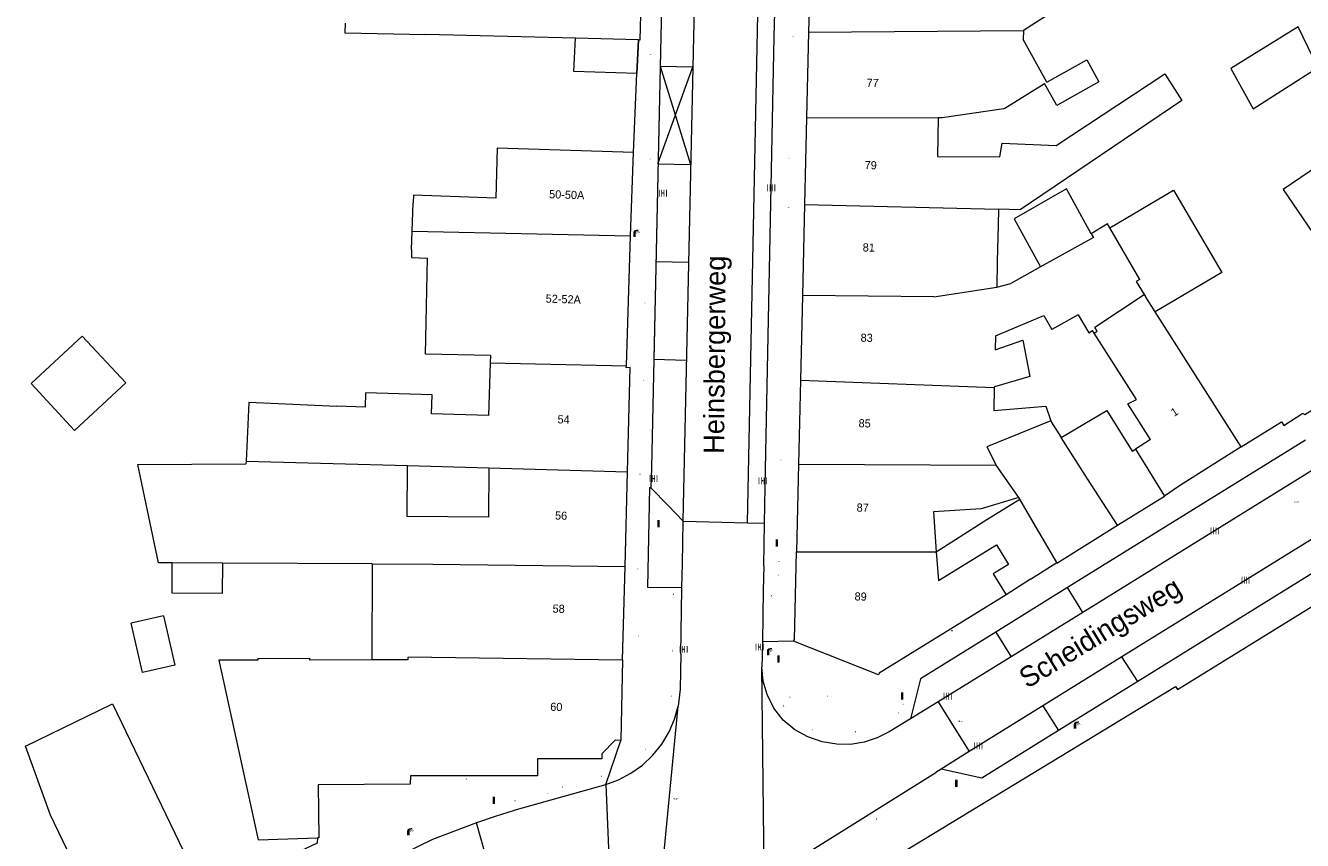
# Model space of a CAD drawing. Header units: metres. Extents: x 197457 to 198138, y 353986 to 354984.
# Tile 135 of 217: x 197716 to 197794, y 354471 to 354521. Entities that reach past the tile are written whole.
import ezdxf
from ezdxf.enums import TextEntityAlignment as Align

# ---------------------------------------------------------------- set-up
doc = ezdxf.new("R2010")
doc.units = ezdxf.units.M
doc.header["$MEASUREMENT"] = 0
for name, color, linetype, lineweight, true_color in [('afsluitpaal', 7, 'Continuous', 0, 0xde7233), ('benzine-   olieput', 7, 'Continuous', 0, 0x104b6e), ('CAI-kast', 7, 'Continuous', 0, 0x104b6e), ('elektrakast', 7, 'Continuous', 0, 0x104b6e), ('kolk', 7, 'Continuous', 0, 0x104b6e), ('lichtmast', 7, 'Continuous', 0, 0x104b6e), ('verkeersbordpaal', 7, 'Continuous', 0, 0x104b6e)]:
    doc.layers.add(name, color=color, linetype=linetype, lineweight=lineweight, true_color=true_color)
for name, color, linetype, lineweight in [('B-WE-VW-MARKERING_STREEP-G', 252, 'Continuous', 13), ('bijgebouw', 1, 'Continuous', 13), ('Grens beheer openbare ruimte wegbeheer', 253, 'Continuous', 0), ('grens individueel parkeervak', 7, 'Continuous', 0), ('Grens maaiveld', 253, 'Continuous', 0), ('grens WOZ object', 7, 'Continuous', 0), ('hoofdgebouw', 1, 'Continuous', 0), ('Hoogtepunt', 7, 'Continuous', 0), ('huisnummerreeks BGT', 7, 'Continuous', 0), ('kant verharding', 7, 'Continuous', 0), ('muur breder dan 30cm', 30, 'Continuous', 0), ('openbare ruimte label tekst', 7, 'Continuous', 0), ('tussenmuur', 1, 'Continuous', 13), ('tussenmuur bijgebouw (GBKN Zuid)', 1, 'Continuous', 13), ('vlakafsluiter', 1, 'Continuous', 0), ('waterleidingput', 132, 'Continuous', 0)]:
    doc.layers.add(name, color=color, linetype=linetype, lineweight=lineweight)
doc.styles.add('Style-WORKING', font='WORKING.shx')

# ---------------------------------------------------------------- blocks, each defined once
blk = doc.blocks.new('kolk')
at = {"layer": 'kolk', "linetype": 'Continuous', "lineweight": 0, "true_color": 0xbd2877}
for points in [[(-0.49, -0.43), (-0.49, 0), (-0.49, 0.42), (-0.4, 0.42), (-0.4, 0), (-0.4, -0.43)], [(-0.19, -0.43), (-0.19, 0), (-0.19, 0.42), (-0.11, 0.42), (-0.11, 0), (-0.11, -0.43)], [(0.11, -0.43), (0.11, 0), (0.11, 0.42), (0.19, 0.42), (0.19, 0), (0.19, -0.43)], [(0.4, -0.43), (0.4, 0), (0.4, 0.42), (0.49, 0.42), (0.49, 0), (0.49, -0.43)]]:
    blk.add_hatch(color=232, dxfattribs=at).paths.add_polyline_path(points)
at = {"layer": 'kolk', "linetype": 'Continuous', "lineweight": 0, "true_color": 0x681648}
blk.add_hatch(color=219, dxfattribs=at).paths.add_polyline_path([(0.1, 0, 1), (-0.1, 0, 1)])
blk = doc.blocks.new('benzineolieput')
at = {"layer": 'benzine-   olieput', "linetype": 'Continuous', "lineweight": 0, "true_color": 0xbd2877}
h = blk.add_hatch(color=232, dxfattribs=at)
edge = h.paths.add_edge_path()
edge.add_spline(control_points=[(0.44, 0), (0.44, 0.04), (0.43, 0.09), (0.36, 0.2), (0.28, 0.26), (0.09, 0.32), (-0.02, 0.33), (-0.22, 0.29), (-0.31, 0.24), (-0.42, 0.12), (-0.44, 0.06), (-0.44, -0.06), (-0.42, -0.12), (-0.33, -0.22), (-0.28, -0.26), (-0.1, -0.33), (0.04, -0.33), (0.27, -0.27), (0.37, -0.2), (0.43, -0.08), (0.44, -0.04), (0.44, 0)], knot_values=[0, 0, 0, 0, 0.060484, 0.060484, 0.178041, 0.178041, 0.295599, 0.295599, 0.413157, 0.413157, 0.498623, 0.498623, 0.584089, 0.584089, 0.669555, 0.669555, 0.808438, 0.808438, 0.94732, 0.94732, 1, 1, 1, 1], degree=3, periodic=0)
edge = h.paths.add_edge_path(flags=16)
edge.add_ellipse((0, 0), major_axis=(0.392, 0), ratio=0.689655, start_angle=0, end_angle=360)
h = blk.add_hatch(color=232, dxfattribs=at)
h.paths.add_polyline_path([(-0.05, -0.09, -0.572477), (-0.05, 0.09, 0.381612), (-0.15, 0.17), (-0.25, 0.17), (-0.25, -0.18), (-0.15, -0.18, 0.381612)])
h.paths.add_polyline_path([(-0.15, -0.12), (-0.2, -0.12), (-0.2, -0.02), (-0.15, -0.02, -1)], flags=16)
h.paths.add_polyline_path([(-0.15, 0.02), (-0.2, 0.02), (-0.2, 0.12), (-0.15, 0.12, -1)], flags=16)
at = {"layer": 'benzine-   olieput', "linetype": 'Continuous', "lineweight": 0, "true_color": 0x681648}
blk.add_hatch(color=219, dxfattribs=at).paths.add_polyline_path([(0.1, 0, 1), (-0.1, 0, 1)])
at = {"layer": 'benzine-   olieput', "linetype": 'Continuous', "lineweight": 0, "true_color": 0xbd2877}
h = blk.add_hatch(color=232, dxfattribs=at)
h.paths.add_polyline_path([(0.27, -0.08), (0.27, 0.07, 1), (0.07, 0.07), (0.07, 0.07, -0.377964), (0.07, -0.07), (0.07, -0.08, 1)])
h.paths.add_polyline_path([(0.12, -0.08), (0.12, 0.07, -1), (0.23, 0.07), (0.23, -0.08, -1)], flags=16)
blk = doc.blocks.new('kast')
at = {"layer": 'CAI-kast', "linetype": 'Continuous', "lineweight": 0, "true_color": 0xbd2877}
h = blk.add_hatch(color=232, dxfattribs=at)
edge = h.paths.add_edge_path()
edge.add_arc((0, 0), 0.1, 0, 360)
edge.add_line((0, -0.1), (0.34, -0.1))
edge.add_line((0.34, -0.1), (0.34, 0.47))
edge.add_line((0.34, 0.47), (-0.34, 0.47))
edge.add_line((-0.34, 0.47), (-0.34, -0.1))
edge.add_line((-0.34, -0.1), (0, -0.1))
edge = h.paths.add_edge_path(flags=16)
edge.add_arc((-0.2, 0.31), 0.0607, 0, 360)
at = {"layer": 'CAI-kast', "linetype": 'Continuous', "lineweight": 0, "true_color": 0x681648}
blk.add_hatch(color=219, dxfattribs=at).paths.add_polyline_path([(-0.1, 0, 1), (0.1, 0, 1)])
at = {"layer": 'CAI-kast', "color": 232, "linetype": 'Continuous', "lineweight": 0, "true_color": 0xbd2877, "extrusion": (0, 0, -1)}
blk.add_solid([(-0.34, 0.65), (0.34, 0.65), (-0.34, 0.55), (0.34, 0.55)], dxfattribs=at)
blk = doc.blocks.new('lichtmast')
at = {"layer": 'lichtmast', "linetype": 'Continuous', "lineweight": 0, "true_color": 0xbd2877}
for points in [[(0.15, 0.42, -0.344151), (0.3, 0.61), (0.43, 0.64, 0.960861), (0.4, 0.79), (0.1, 0.74, 0.366629), (-0.15, 0.45), (-0.15, -0.1), (0, -0.1, -0.414214), (-0.1, 0, -1), (0.1, 0, -0.414214), (0, -0.1), (0.15, -0.1)], [(0.35, 0.55, 1), (0.3, 0.56), (0.23, 0.32, 1), (0.28, 0.31)], [(0.42, 0.58, 1), (0.38, 0.57), (0.44, 0.33, 1), (0.48, 0.34)], [(0.49, 0.61, 1), (0.45, 0.58), (0.63, 0.4, 1), (0.66, 0.43)]]:
    blk.add_hatch(color=232, dxfattribs=at).paths.add_polyline_path(points)
at = {"layer": 'lichtmast', "linetype": 'Continuous', "lineweight": 0, "true_color": 0x681648}
blk.add_hatch(color=219, dxfattribs=at).paths.add_polyline_path([(-0.1, 0, 1), (0.1, 0, 1)])
blk = doc.blocks.new('afsluitpaal')
at = {"layer": 'afsluitpaal', "linetype": 'Continuous', "lineweight": 0, "true_color": 0xbd2877}
blk.add_hatch(color=232, dxfattribs=at).paths.add_polyline_path([(0.15, 0.65, 1), (-0.15, 0.65), (-0.15, 0.05), (-0.3, 0.05), (-0.3, -0.1), (0, -0.1, -0.414214), (-0.1, 0, -1), (0.1, 0, -0.414214), (0, -0.1), (0.3, -0.1), (0.3, 0.05), (0.15, 0.05)])
at = {"layer": 'afsluitpaal', "linetype": 'Continuous', "lineweight": 0, "true_color": 0x681648}
blk.add_hatch(color=219, dxfattribs=at).paths.add_polyline_path([(0.1, 0, 1), (-0.1, 0, 1)])
blk = doc.blocks.new('waterleidingput')
at = {"layer": 'waterleidingput', "linetype": 'Continuous', "lineweight": 0, "true_color": 0x248bcb}
h = blk.add_hatch(color=142, dxfattribs=at)
edge = h.paths.add_edge_path()
edge.add_spline(control_points=[(0.44, 0), (0.44, 0.04), (0.43, 0.09), (0.36, 0.2), (0.28, 0.26), (0.09, 0.32), (-0.02, 0.33), (-0.22, 0.29), (-0.31, 0.24), (-0.42, 0.12), (-0.44, 0.06), (-0.44, -0.06), (-0.42, -0.12), (-0.33, -0.22), (-0.28, -0.26), (-0.1, -0.33), (0.04, -0.33), (0.27, -0.27), (0.37, -0.2), (0.43, -0.08), (0.44, -0.04), (0.44, 0)], knot_values=[0, 0, 0, 0, 0.060484, 0.060484, 0.178041, 0.178041, 0.295599, 0.295599, 0.413157, 0.413157, 0.498623, 0.498623, 0.584089, 0.584089, 0.669555, 0.669555, 0.808438, 0.808438, 0.94732, 0.94732, 1, 1, 1, 1], degree=3, periodic=0)
edge = h.paths.add_edge_path(flags=16)
edge.add_ellipse((0, 0), major_axis=(0.392, 0), ratio=0.689655, start_angle=0, end_angle=360)
for points in [[(-0.05, -0.09, -0.141608), (-0.09, -0.05), (-0.1, -0.09), (-0.17, 0.18), (-0.22, 0.18), (-0.12, -0.17), (-0.07, -0.17)], [(0.03, 0.18), (-0.02, 0.18), (-0.05, 0.09, -0.269854), (0.05, 0.09)], [(0.23, 0.18), (0.18, 0.18), (0.1, -0.09), (0.09, -0.05, -0.141608), (0.05, -0.09), (0.08, -0.17), (0.13, -0.17)]]:
    blk.add_hatch(color=142, dxfattribs=at).paths.add_polyline_path(points)
at = {"layer": 'waterleidingput', "linetype": 'Continuous', "lineweight": 0, "true_color": 0x104b6e}
blk.add_hatch(color=156, dxfattribs=at).paths.add_polyline_path([(0.1, 0, 1), (-0.1, 0, 1)])
blk = doc.blocks.new('kast_1')
at = {"layer": 'elektrakast', "linetype": 'Continuous', "lineweight": 0, "true_color": 0xbd2877}
h = blk.add_hatch(color=232, dxfattribs=at)
edge = h.paths.add_edge_path()
edge.add_arc((0, 0), 0.1, 0, 360)
edge.add_line((0, -0.1), (0.34, -0.1))
edge.add_line((0.34, -0.1), (0.34, 0.47))
edge.add_line((0.34, 0.47), (-0.34, 0.47))
edge.add_line((-0.34, 0.47), (-0.34, -0.1))
edge.add_line((-0.34, -0.1), (0, -0.1))
edge = h.paths.add_edge_path(flags=16)
edge.add_arc((-0.2, 0.31), 0.0607, 0, 360)
at = {"layer": 'elektrakast', "linetype": 'Continuous', "lineweight": 0, "true_color": 0x681648}
blk.add_hatch(color=219, dxfattribs=at).paths.add_polyline_path([(-0.1, 0, 1), (0.1, 0, 1)])
at = {"layer": 'elektrakast', "color": 232, "linetype": 'Continuous', "lineweight": 0, "true_color": 0xbd2877, "extrusion": (0, 0, -1)}
blk.add_solid([(-0.34, 0.65), (0.34, 0.65), (-0.34, 0.55), (0.34, 0.55)], dxfattribs=at)
blk = doc.blocks.new('paal')
at = {"layer": 'verkeersbordpaal', "linetype": 'Continuous', "lineweight": 0, "true_color": 0xbd2877}
blk.add_hatch(color=232, dxfattribs=at).paths.add_polyline_path([(0.15, 0.8), (-0.15, 0.8), (-0.15, -0.1), (0, -0.1, -0.414214), (-0.1, 0, -1), (0.1, 0, -0.414214), (0, -0.1), (0.15, -0.1)])
at = {"layer": 'verkeersbordpaal', "linetype": 'Continuous', "lineweight": 0, "true_color": 0x681648}
blk.add_hatch(color=219, dxfattribs=at).paths.add_polyline_path([(-0.1, 0, 1), (0.1, 0, 1)])

msp = doc.modelspace()

# ---------------------------------------------------------------- linework, layer by layer
at = {"layer": 'B-WE-VW-MARKERING_STREEP-G', "color": 252}
for points in [[(197757.132, 354572.118), (197756.335, 354556.382), (197755.596, 354539.498), (197755.12, 354519.994), (197754.689, 354500.165)], [(197759.13, 354572.029), (197758.333, 354556.288), (197757.595, 354539.43), (197757.119, 354519.948), (197756.473, 354490.25)], [(197754.95, 354512.162), (197757.08, 354518.117)], [(197755.08, 354518.161), (197757.08, 354518.117)], [(197755.08, 354518.161), (197756.949, 354512.119)], [(197754.95, 354512.162), (197756.949, 354512.119)], [(197754.819, 354506.163), (197756.819, 354506.12)], [(197754.689, 354500.165), (197756.688, 354500.121)]]:
    msp.add_lwpolyline(points, dxfattribs=at)
at = {"layer": 'bijgebouw', "linetype": 'Continuous', "lineweight": 13}
for p, q in [((197784.028, 354494.53), (197784.231, 354494.656)), ((197777.954, 354490.172), (197777.134, 354491.574)), ((197783.142, 354489.976), (197786.026, 354491.769)), ((197779.405, 354487.693), (197777.954, 354490.172)), ((197724.62, 354484.424), (197722.639, 354483.973))]:
    msp.add_line(p, q, dxfattribs=at)
at = {"layer": 'bijgebouw', "linetype": 'Continuous', "lineweight": 13, "flags": 128}
for points in [[(197790.079, 354518.015), (197791.458, 354515.537), (197795.429, 354518.082), (197794.222, 354520.569), (197790.079, 354518.015)], [(197719.64, 354501.592), (197722.304, 354498.722), (197719.161, 354495.804), (197716.497, 354498.674), (197719.64, 354501.592)], [(197779.675, 354495.365), (197782.479, 354497.016), (197784.028, 354494.53)], [(197779.036, 354496.393), (197779.058, 354496.326), (197779.675, 354495.365)], [(197779.405, 354487.693), (197779.422, 354487.663), (197783.142, 354489.976)], [(197724.62, 354484.424), (197725.313, 354481.39), (197723.332, 354480.938), (197722.639, 354483.973)]]:
    msp.add_lwpolyline(points, dxfattribs=at)
at = {"layer": 'Grens beheer openbare ruimte wegbeheer', "linetype": 'Continuous', "lineweight": 0}
for p, q in [((197761.516, 354465.333), (197761.322, 354481.27)), ((197754.568, 354462.229), (197756.191, 354478.882))]:
    msp.add_line(p, q, dxfattribs=at)
at = {"layer": 'Grens beheer openbare ruimte wegbeheer', "linetype": 'Continuous', "lineweight": 0, "flags": 128}
msp.add_lwpolyline([(197751.753, 354474.079), (197751.906, 354470.158), (197752.154, 354467.101)], dxfattribs=at)
at = {"layer": 'grens individueel parkeervak', "linetype": 'Continuous', "lineweight": 0}
for p, q in [((197780.075, 354486.16), (197775.67, 354483.429)), ((197781.012, 354484.634), (197780.075, 354486.16)), ((197781.012, 354484.634), (197776.616, 354481.908)), ((197775.67, 354483.429), (197776.616, 354481.908)), ((197776.616, 354481.908), (197772.144, 354479.135)), ((197783.407, 354481.909), (197778.558, 354478.901)), ((197784.372, 354480.386), (197783.407, 354481.909)), ((197784.372, 354480.386), (197779.52, 354477.377)), ((197772.144, 354479.135), (197770.432, 354478.093)), ((197778.558, 354478.901), (197779.52, 354477.377))]:
    msp.add_line(p, q, dxfattribs=at)
at = {"layer": 'grens individueel parkeervak', "linetype": 'Continuous', "lineweight": 0, "flags": 128}
msp.add_lwpolyline([(197775.67, 354483.429), (197771.048, 354480.562), (197770.432, 354478.093)], dxfattribs=at)
at = {"layer": 'Grens maaiveld', "linetype": 'Continuous', "lineweight": 0}
for p, q in [((197756.492, 354490.231), (197760.433, 354490.137)), ((197760.433, 354490.137), (197761.487, 354490.112))]:
    msp.add_line(p, q, dxfattribs=at)
at = {"layer": 'Grens maaiveld', "linetype": 'Continuous', "lineweight": 0, "flags": 128}
msp.add_lwpolyline([(197760.433, 354490.137), (197761.104, 354522.372), (197761.371, 354534.321), (197761.71, 354544.337), (197762.323, 354557.297), (197763.72, 354585.339)], dxfattribs=at)
at = {"layer": 'grens WOZ object', "linetype": 'Continuous', "lineweight": 0}
for p, q in [((197753.75, 354519.769), (197749.891, 354519.869)), ((197784.499, 354505.071), (197782.659, 354508.236)), ((197784.499, 354505.071), (197784.276, 354504.933)), ((197784.276, 354504.933), (197784.771, 354504.137)), ((197784.771, 354504.137), (197784.848, 354504.013)), ((197785.439, 354503.086), (197784.848, 354504.013)), ((197775.129, 354490.337), (197777.134, 354491.574)), ((197777.134, 354491.574), (197777.074, 354491.676)), ((197771.843, 354490.808), (197772.018, 354488.34)), ((197772.018, 354488.34), (197775.129, 354490.337)), ((197728.241, 354487.656), (197725.162, 354487.673))]:
    msp.add_line(p, q, dxfattribs=at)
at = {"layer": 'grens WOZ object', "linetype": 'Continuous', "lineweight": 0, "flags": 128}
for points in [[(197753.75, 354519.769), (197753.658, 354517.706), (197749.792, 354517.836), (197749.891, 354519.869)], [(197796.475, 354512.764), (197793.287, 354510.59), (197795.088, 354507.948)], [(197781.525, 354507.874), (197780.01, 354510.618), (197776.799, 354508.795), (197778.419, 354505.84)], [(197782.659, 354508.236), (197786.564, 354510.539), (197789.535, 354505.501), (197785.439, 354503.086)], [(197781.525, 354507.874), (197781.663, 354507.643), (197778.419, 354505.84)], [(197777.074, 354491.676), (197774.77, 354490.984), (197771.843, 354490.808)], [(197728.241, 354487.656), (197728.23, 354485.793), (197725.151, 354485.81), (197725.162, 354487.673)]]:
    msp.add_lwpolyline(points, dxfattribs=at)
at = {"layer": 'hoofdgebouw', "linetype": 'Continuous', "lineweight": 0}
for p, q in [((197764.311, 354525.613), (197764.186, 354520.233)), ((197735.756, 354520.798), (197735.747, 354520.198)), ((197735.747, 354520.198), (197740.715, 354520.108)), ((197749.891, 354519.869), (197740.715, 354520.108)), ((197764.186, 354520.233), (197764.064, 354514.978)), ((197777.36, 354520.352), (197777.348, 354519.794)), ((197778.793, 354517.167), (197777.348, 354519.794)), ((197764.064, 354514.978), (197763.94, 354509.664)), ((197753.273, 354507.747), (197753.441, 354512.858)), ((197739.876, 354508.019), (197739.934, 354509.77)), ((197763.94, 354509.664), (197763.81, 354504.084)), ((197775.828, 354509.373), (197775.813, 354508.402)), ((197777.155, 354509.341), (197775.828, 354509.373)), ((197739.84, 354506.911), (197739.876, 354508.019)), ((197775.813, 354508.402), (197775.761, 354506.173)), ((197782.522, 354508.472), (197781.525, 354507.874)), ((197782.659, 354508.236), (197782.522, 354508.472)), ((197753.011, 354499.765), (197753.273, 354507.747)), ((197775.761, 354506.173), (197775.723, 354504.583)), ((197778.419, 354505.84), (197776.587, 354504.821)), ((197775.723, 354504.583), (197776.587, 354504.821)), ((197763.81, 354504.084), (197763.689, 354498.886)), ((197780.725, 354502.896), (197779.098, 354501.984)), ((197790.727, 354494.789), (197785.439, 354503.086)), ((197781.702, 354501.766), (197781.593, 354501.938)), ((197775.653, 354501.603), (197775.633, 354500.755)), ((197744.669, 354500.394), (197744.654, 354499.941)), ((197763.689, 354498.886), (197763.569, 354493.733)), ((197775.579, 354498.444), (197775.543, 354497.027)), ((197785.153, 354495.237), (197784.231, 354494.656)), ((197790.727, 354494.789), (197786.929, 354492.405)), ((197729.69, 354493.923), (197729.682, 354493.745)), ((197739.591, 354493.641), (197744.576, 354493.499)), ((197752.93, 354487.451), (197753.081, 354493.257)), ((197763.569, 354493.733), (197763.444, 354488.355)), ((197786.929, 354492.405), (197786.026, 354491.769)), ((197737.431, 354487.605), (197728.241, 354487.656)), ((197737.431, 354487.605), (197737.397, 354481.717)), ((197752.781, 354481.713), (197752.93, 354487.451)), ((197730.406, 354481.807), (197733.6, 354481.815)), ((197730.406, 354481.807), (197730.406, 354481.702)), ((197733.6, 354481.709), (197733.6, 354481.815)), ((197737.397, 354481.717), (197733.6, 354481.709)), ((197752.781, 354481.713), (197752.671, 354476.771))]:
    msp.add_line(p, q, dxfattribs=at)
at = {"layer": 'hoofdgebouw', "linetype": 'Continuous', "lineweight": 0, "flags": 128}
for points in [[(197772.371, 354525.501), (197777.386, 354527.268), (197777.317, 354523.757), (197780.118, 354523.788), (197780.084, 354522.083), (197777.36, 354520.352)], [(197753.75, 354519.769), (197753.862, 354519.766), (197754.02, 354525.855)], [(197778.793, 354517.167), (197781.248, 354518.535), (197781.996, 354517.194), (197779.407, 354515.751), (197778.663, 354517.087)], [(197775.911, 354512.591), (197776.068, 354513.429), (197779.372, 354513.295), (197786.041, 354517.688), (197787.087, 354516.058), (197777.155, 354509.341)], [(197772.143, 354515.012), (197772.37, 354515.013), (197776.159, 354515.56), (197776.223, 354515.584), (197778.663, 354517.087)], [(197772.143, 354515.012), (197772.091, 354512.615), (197775.911, 354512.591)], [(197753.441, 354512.858), (197745.097, 354513.132), (197744.996, 354510.064), (197739.949, 354510.229), (197739.934, 354509.77)], [(197739.84, 354506.911), (197739.824, 354506.411), (197740.822, 354506.378)], [(197744.669, 354500.394), (197740.688, 354500.484), (197740.822, 354506.378)], [(197775.653, 354501.603), (197778.612, 354502.859), (197779.098, 354501.984)], [(197780.725, 354502.896), (197781.366, 354501.793), (197781.593, 354501.938)], [(197785.153, 354495.237), (197783.777, 354497.428), (197784.296, 354497.697), (197781.702, 354501.766)], [(197775.633, 354500.755), (197777.325, 354501.333), (197777.762, 354499.107), (197775.58, 354498.485), (197775.579, 354498.444)], [(197744.654, 354499.941), (197744.548, 354496.711), (197741.06, 354496.826), (197741.097, 354497.975), (197737.02, 354498.109), (197736.991, 354497.229), (197735.252, 354497.287), (197735.251, 354497.264)], [(197753.081, 354493.257), (197753.248, 354499.662), (197753.007, 354499.632), (197753.011, 354499.765)], [(197735.251, 354497.264), (197729.858, 354497.516), (197729.69, 354493.923)], [(197775.543, 354497.027), (197778.745, 354497.287), (197779.036, 354496.393)], [(197725.162, 354487.673), (197724.326, 354487.678), (197723.055, 354493.716), (197729.682, 354493.745)], [(197744.576, 354493.499), (197744.55, 354490.474), (197739.563, 354490.518), (197739.591, 354493.641)], [(197763.268, 354482.86), (197763.319, 354482.974), (197763.444, 354488.355)], [(197772.018, 354488.34), (197772.155, 354486.593), (197775.704, 354488.783), (197776.449, 354487.574), (197775.513, 354486.997), (197776.301, 354485.72)], [(197776.301, 354485.72), (197768.507, 354480.911), (197768.474, 354480.8), (197763.268, 354482.86)], [(197730.406, 354481.702), (197728.026, 354481.697), (197730.423, 354470.668), (197734.068, 354470.79)], [(197721.526, 354464.24), (197717.696, 354472.194), (197716.162, 354476.431), (197721.489, 354479.014), (197727.211, 354467.13)], [(197752.671, 354476.771), (197752.325, 354476.791), (197751.508, 354475.959), (197751.501, 354475.637), (197747.563, 354475.637), (197747.566, 354474.602), (197739.771, 354474.595), (197739.758, 354474.096), (197734.106, 354474.054), (197734.158, 354470.793), (197734.068, 354470.79)]]:
    msp.add_lwpolyline(points, dxfattribs=at)
at = {"layer": 'kant verharding', "linetype": 'Continuous', "lineweight": 0}
for p, q in [((197753.658, 354517.706), (197753.75, 354519.769)), ((197753.441, 354512.858), (197753.658, 354517.706)), ((197794.665, 354495.209), (197780.075, 354486.16)), ((197795.616, 354493.69), (197781.012, 354484.634)), ((197754.521, 354492.272), (197755.569, 354491.187)), ((197799.978, 354492.19), (197783.407, 354481.909)), ((197755.569, 354491.187), (197756.492, 354490.231)), ((197800.958, 354490.673), (197784.372, 354480.386)), ((197756.447, 354487.607), (197756.492, 354490.231)), ((197761.44, 354487.499), (197761.487, 354490.112)), ((197756.422, 354486.154), (197756.447, 354487.607)), ((197777.802, 354486.674), (197779.405, 354487.693)), ((197761.44, 354487.499), (197761.411, 354485.978)), ((197756.354, 354482.097), (197756.421, 354486.074)), ((197756.421, 354486.074), (197756.422, 354486.154)), ((197761.411, 354485.978), (197761.352, 354482.831)), ((197761.352, 354482.831), (197761.335, 354481.948)), ((197761.335, 354481.948), (197761.322, 354481.27)), ((197772.144, 354479.135), (197774.04, 354476.098)), ((197778.558, 354478.901), (197774.04, 354476.098)), ((197770.432, 354478.093), (197770.079, 354477.878)), ((197774.04, 354476.098), (197772.323, 354475.021)), ((197772.323, 354475.021), (197771.983, 354474.808)), ((197744.92, 354467.844), (197743.825, 354471.725))]:
    msp.add_line(p, q, dxfattribs=at)
at = {"layer": 'kant verharding', "linetype": 'Continuous', "lineweight": 0, "flags": 128}
for points in [[(197757.306, 354575.561), (197756.335, 354556.382), (197755.596, 354539.498), (197755.12, 354519.994), (197754.544, 354493.519), (197754.521, 354492.272)], [(197761.487, 354490.112), (197761.547, 354493.413), (197762.083, 354519.952), (197762.528, 354536.721), (197763.015, 354549.382)], [(197790.727, 354494.789), (197793.198, 354496.326), (197793.33, 354496.101), (197794.509, 354496.868), (197794.619, 354496.768), (197804.117, 354502.62), (197804.048, 354502.763), (197805.338, 354503.672)], [(197764.823, 354465.511), (197766.01, 354467.061), (197767.457, 354468.372), (197769.09, 354469.385), (197786.698, 354480.087), (197786.811, 354479.907), (197812.643, 354495.856)], [(197754.521, 354492.272), (197754.428, 354492.271), (197754.317, 354486.183), (197756.422, 354486.154)], [(197756.354, 354482.097), (197756.317, 354479.915), (197756.191, 354478.882)], [(197770.079, 354477.878), (197769.131, 354477.304), (197768.385, 354476.925), (197767.59, 354476.664), (197766.763, 354476.534), (197765.925, 354476.543), (197765.018, 354476.698), (197764.145, 354476.986), (197763.335, 354477.426), (197762.634, 354478.025), (197762.063, 354478.759), (197761.644, 354479.589), (197761.408, 354480.415), (197761.322, 354481.27)], [(197751.753, 354474.079), (197752.534, 354474.362), (197753.291, 354474.758), (197754, 354475.261), (197754.64, 354475.864), (197755.19, 354476.549), (197755.636, 354477.296), (197755.97, 354478.081), (197756.191, 354478.882)], [(197779.52, 354477.377), (197774.82, 354474.462), (197772.323, 354475.021)], [(197761.916, 354467.272), (197762.143, 354467.858), (197762.927, 354468.936), (197763.924, 354469.754), (197771.983, 354474.808)], [(197746.13, 354472.468), (197746.125, 354472.486), (197751.753, 354474.079)], [(197746.13, 354472.468), (197744.974, 354472.101), (197743.825, 354471.725)], [(197743.825, 354471.725), (197741.119, 354470.695), (197738.535, 354469.419), (197737.77, 354469.023)], [(197734.068, 354470.79), (197734.054, 354470.47), (197728.413, 354467.813), (197728.461, 354467.722), (197727.211, 354467.13)]]:
    msp.add_lwpolyline(points, dxfattribs=at)
at = {"layer": 'muur breder dan 30cm', "linetype": 'Continuous', "lineweight": 0}
msp.add_line((197777.802, 354486.674), (197776.301, 354485.72), dxfattribs=at)
at = {"layer": 'tussenmuur', "linetype": 'Continuous', "lineweight": 13}
for p, q in [((197764.186, 354520.233), (197777.36, 354520.352)), ((197764.064, 354514.978), (197772.143, 354515.012)), ((197763.94, 354509.664), (197775.828, 354509.373)), ((197739.876, 354508.019), (197753.273, 354507.747)), ((197771.879, 354504.003), (197763.81, 354504.084)), ((197771.879, 354504.003), (197775.723, 354504.583)), ((197744.654, 354499.941), (197753.011, 354499.765)), ((197763.689, 354498.886), (197775.579, 354498.444)), ((197784.231, 354494.656), (197786.026, 354491.769)), ((197729.69, 354493.923), (197739.591, 354493.641)), ((197744.576, 354493.499), (197753.081, 354493.257)), ((197763.569, 354493.733), (197775.683, 354493.659)), ((197777.074, 354491.676), (197775.683, 354493.659)), ((197763.444, 354488.355), (197772.018, 354488.34)), ((197737.431, 354487.605), (197741.135, 354487.584)), ((197741.135, 354487.584), (197752.93, 354487.451)), ((197741.066, 354481.875), (197752.781, 354481.713))]:
    msp.add_line(p, q, dxfattribs=at)
at = {"layer": 'tussenmuur', "linetype": 'Continuous', "lineweight": 13, "flags": 128}
for points in [[(197781.702, 354501.766), (197781.885, 354501.883), (197781.743, 354502.127), (197784.771, 354504.137)], [(197779.036, 354496.393), (197775.126, 354494.785), (197775.683, 354493.659)], [(197741.066, 354481.875), (197739.616, 354481.872), (197739.617, 354481.722), (197737.397, 354481.717)]]:
    msp.add_lwpolyline(points, dxfattribs=at)
at = {"layer": 'tussenmuur bijgebouw (GBKN Zuid)', "linetype": 'Continuous', "lineweight": 13, "flags": 128}
msp.add_lwpolyline([(197783.142, 354489.976), (197781.301, 354492.835), (197779.675, 354495.365)], dxfattribs=at)
at = {"layer": 'vlakafsluiter', "linetype": 'Continuous', "lineweight": 0}
for p, q in [((197763.268, 354482.86), (197761.352, 354482.831)), ((197751.753, 354474.079), (197752.671, 354476.771))]:
    msp.add_line(p, q, dxfattribs=at)

# ---------------------------------------------------------------- block references
at = {"layer": 'afsluitpaal', "linetype": 'Continuous', "lineweight": 0, "xscale": 0.1, "yscale": 0.1, "zscale": 0.1}
for p in [(197755.888, 354485.713), (197761.899, 354485.631), (197755.842, 354482.26), (197755.758, 354479.468), (197762.663, 354478.863), (197769.718, 354478.446), (197764.423, 354477.395), (197767.051, 354477.282), (197754.211, 354476.188), (197751.484, 354474.545), (197749.118, 354473.894), (197746.182, 354473.04), (197768.359, 354471.93)]:
    msp.add_blockref('afsluitpaal', p, dxfattribs=at)
at = {"layer": 'benzine-   olieput', "linetype": 'Continuous', "lineweight": 0, "xscale": 0.1, "yscale": 0.1, "zscale": 0.1}
msp.add_blockref('benzineolieput', (197762.36, 354487.758), dxfattribs=at)
at = {"layer": 'CAI-kast', "linetype": 'Continuous', "lineweight": 0, "xscale": 0.1, "yscale": 0.1, "zscale": 0.1}
msp.add_blockref('kast', (197772.98, 354483.479), dxfattribs=at)
at = {"layer": 'elektrakast', "linetype": 'Continuous', "lineweight": 0, "xscale": 0.1, "yscale": 0.1, "zscale": 0.1}
msp.add_blockref('kast_1', (197743.197, 354474.387), dxfattribs=at)
at = {"layer": 'kolk', "linetype": 'Continuous', "lineweight": 0, "xscale": 0.5, "yscale": 0.5}
for p in [(197755.251, 354510.371), (197761.894, 354510.688), (197754.676, 354492.848), (197761.372, 354492.713), (197789.094, 354489.639), (197790.984, 354486.613), (197756.518, 354482.366), (197761.178, 354482.509), (197772.712, 354479.487), (197774.601, 354476.45)]:
    msp.add_blockref('kolk', p, dxfattribs=at)
at = {"layer": 'lichtmast', "linetype": 'Continuous', "lineweight": 0, "xscale": 0.5, "yscale": 0.5}
for p in [(197753.517, 354507.731), (197761.704, 354482.056), (197780.527, 354477.548), (197739.642, 354471)]:
    msp.add_blockref('lichtmast', p, dxfattribs=at)
at = {"layer": 'verkeersbordpaal', "linetype": 'Continuous', "lineweight": 0, "xscale": 0.5, "yscale": 0.5}
for p in [(197754.988, 354489.9), (197762.245, 354488.718), (197762.344, 354481.605), (197769.927, 354479.323), (197773.248, 354473.963), (197744.88, 354472.923)]:
    msp.add_blockref('paal', p, dxfattribs=at)
at = {"layer": 'waterleidingput', "linetype": 'Continuous', "lineweight": 0, "xscale": 0.1, "yscale": 0.1, "zscale": 0.1}
for p in [(197763.23, 354520.004), (197754.497, 354518.875), (197754.463, 354512.465), (197762.965, 354512.535), (197762.957, 354509.473), (197754.152, 354503.629), (197754.058, 354498.886), (197762.496, 354493.985), (197753.849, 354493.12), (197753.85, 354493.113), (197762.238, 354488.934), (197753.724, 354487.305), (197762.328, 354486.913), (197784.754, 354486.981), (197753.767, 354483.219), (197776.578, 354481.986), (197763.019, 354479.422), (197765.359, 354479.484), (197769.976, 354479.007), (197748.196, 354473.517)]:
    msp.add_blockref('waterleidingput', p, dxfattribs=at)

# ---------------------------------------------------------------- texts
at = {"layer": 'Hoogtepunt', "linetype": 'Continuous', "lineweight": 0, "style": 'Style-WORKING'}
for s, p in [('23.70', (197793.956, 354491.339)), ('23.70', (197793.956, 354491.339)), ('23.55', (197773.329, 354477.911)), ('23.55', (197773.329, 354477.911)), ('23.67', (197755.858, 354473.138)), ('23.67', (197755.858, 354473.138))]:
    msp.add_text(s, height=0.1, dxfattribs=at).set_placement(p)
at = {"layer": 'huisnummerreeks BGT', "linetype": 'Continuous', "lineweight": 0, "style": 'Style-WORKING'}
for s, rotation, p in [('77', 358.7, (197768.115, 354517.126)), ('79', 358.7, (197767.997, 354512.079)), ('50-50A', 358.1, (197749.354, 354510.267)), ('81', 358.7, (197767.88, 354507.026)), ('52-52A', 358.1, (197749.143, 354503.861)), ('83', 358.7, (197767.751, 354501.487)), ('1', 32.1, (197786.625, 354496.937)), ('54', 358.5, (197749.164, 354496.476)), ('85', 358.7, (197767.628, 354496.236)), ('56', 358.5, (197749.01, 354490.572)), ('87', 358.7, (197767.508, 354491.062)), ('89', 358.7, (197767.381, 354485.608)), ('58', 358.5, (197748.861, 354484.857)), ('60', 358.7, (197748.716, 354478.833))]:
    msp.add_text(s, height=0.5, rotation=rotation, dxfattribs=at).set_placement(p, align=Align.MIDDLE_CENTER)
at = {"layer": 'openbare ruimte label tekst', "linetype": 'Continuous', "lineweight": 0, "style": 'Style-WORKING'}
for s, rotation, p in [('Heinsbergerweg', 89.51928, (197758.428, 354500.445)), ('Scheidingsweg', 31.5, (197782.062, 354483.401))]:
    msp.add_text(s, height=1.25, rotation=rotation, dxfattribs=at).set_placement(p, align=Align.MIDDLE_CENTER)

doc.saveas('drawing.dxf')
